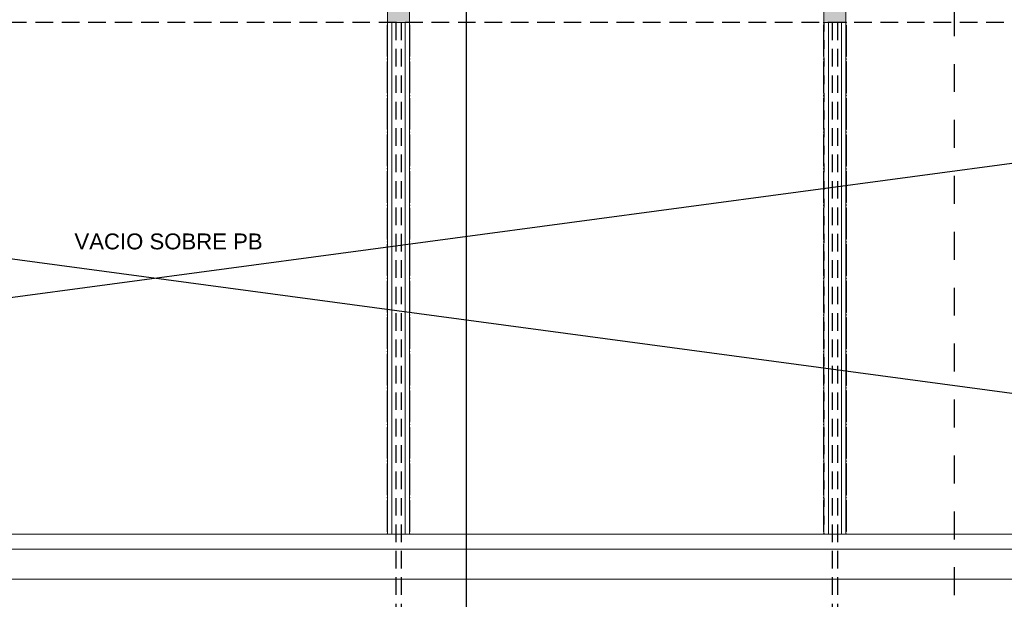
# Model space of a CAD drawing. Header units: metres. Extents: x -18231 to -17951, y 15132 to 15402.
# Tile 97 of 144: x -18142 to -18131, y 15322 to 15329. Entities that reach past the tile are written whole.
import ezdxf

# ---------------------------------------------------------------- set-up
doc = ezdxf.new("R2010")
doc.units = ezdxf.units.M
for name, pattern in [('Oculto', [7.14375, 4.7625, -2.38125]), ('Trazo', [6.35, 3.175, -3.175]), ('Trazo pequeño', [3, 2, -1])]:
    doc.linetypes.add(name, pattern=pattern)
doc.layers.get('0').update_dxf_attribs({"color": 1})
for name, color, linetype in [('ABERTURAS', 1, 'Continuous'), ('COTAS', 1, 'Continuous'), ('PROYECTADAS', 2, 'Continuous'), ('TEXTOS', 1, 'Continuous')]:
    doc.layers.add(name, color=color, linetype=linetype)
for name, color, linetype, lineweight in [('I-FURN', 30, 'Continuous', 18), ('S-BEAM', 12, 'Continuous', 18), ('S-COLS', 52, 'Continuous', 18)]:
    doc.layers.add(name, color=color, linetype=linetype, lineweight=lineweight)
doc.styles.add('Romans', font='arial.ttf', dxfattribs={"height": 0.2})
doc.dimstyles.get("Standard").update_dxf_attribs({"dimtxt": 0.2, "dimasz": 0.18, "dimexe": 0.18, "dimexo": 0.0625, "dimgap": 0.09, "dimtad": 0, "dimzin": 0, "dimdsep": 46, "dimtxsty": 'Romans', "dimblk": 'OBLIQUE', "dimcen": 0.09, "dimse1": 1, "dimse2": 1, "dimadec": 0, "dimazin": 0, "dimtfac": 1, "dimtofl": 0, "dimtmove": 2, "dimatfit": 2, "dimldrblk": 'OBLIQUE', "dimfxl": 1, "dimtolj": 1, "dimtzin": 0, "dimarcsym": 0})

# ---------------------------------------------------------------- blocks, each defined once
blk = doc.blocks.new('Pilar rectangular hormigón - 250 x 560 mm 2-611004-Nivel 1')
at = {"layer": 'S-COLS'}
for p, q in [((125, 280), (-125, 280)), ((-125, 280), (-125, -280)), ((125, -280), (125, 280)), ((-125, -280), (-82.5, -280)), ((82.5, -280), (125, -280))]:
    blk.add_line(p, q, dxfattribs=at)
blk = doc.blocks.new('Pilar rectangular hormigón - 250 x 560 mm 2-475783-Nivel 1')
at = {"layer": 'S-COLS'}
for p, q in [((125, 280), (-125, 280)), ((-125, 280), (-125, -280)), ((125, -280), (125, 280)), ((-125, -280), (-82.5, -280)), ((82.5, -280), (125, -280))]:
    blk.add_line(p, q, dxfattribs=at)
blk = doc.blocks.new('Baranda n1 - Baranda n1-434861-Nivel 1')
at = {"layer": 'I-FURN'}
for p, q in [((-22643, -2824), (20587, -2824)), ((-22643, -3164), (20587, -3164)), ((20587, -3334), (-22643, -3334))]:
    blk.add_line(p, q, dxfattribs=at)
blk = doc.blocks.new('Calibre delgado-Ángulos - L140 x 40-473297-Nivel 1')
at = {"layer": 'S-BEAM'}
for p, q in [((-2900, -50), (-2900, 0)), ((-2900, 0), (2900, 0)), ((2900, 0), (2900, -50)), ((-2900, -50), (2900, -50))]:
    blk.add_line(p, q, dxfattribs=at)
at = {"layer": 'S-BEAM', "linetype": 'Oculto'}
blk.add_line((-2900, -1.5875), (2900, -1.5875), dxfattribs=at)
blk = doc.blocks.new('HSS-Tubo estructural redondo - HSS 0_01-474938-Nivel 1')
at = {"layer": 'S-BEAM'}
for radius, start, end in [(5, 90, 180), (5, 180, 270), (4, 90, 180), (4, 180, 270)]:
    blk.add_arc((-18703, -9134), radius, start, end, dxfattribs=at)
blk = doc.blocks.new('HSS-Tubo estructural redondo - HSS 0_01-V63-Nivel 1')
at = {"layer": 'S-BEAM'}
for radius in [5, 4]:
    blk.add_arc((-18703, -3334), radius, 180, 270, dxfattribs=at)
blk = doc.blocks.new('HSS-Tubo estructural redondo - HSS 0_01-474939-Nivel 1')
at = {"layer": 'S-BEAM'}
blk.add_line((-18708, -8752), (-18708, -9103), dxfattribs=at)
for centre, major_axis, start_param, end_param in [((-18703, -8752), (5, 0), 1.570796, 3.141593), ((-18703, -9103), (5, 0), 1.570796, 3.141593), ((-18703, -9103), (5, 0), 3.141593, 4.712389), ((-18703, -9103), (4, 0), 1.570796, 3.141593), ((-18703, -9103), (4, 0), 3.141593, 4.712389)]:
    blk.add_ellipse(centre, major_axis=major_axis, ratio=0.769976, start_param=start_param, end_param=end_param, dxfattribs=at)
blk = doc.blocks.new('HSS-Tubo estructural redondo - HSS 0_01-V64-Nivel 1')
at = {"layer": 'S-BEAM'}
blk.add_line((-18708, -8337), (-18708, -8688), dxfattribs=at)
for centre, major_axis, start_param, end_param in [((-18703, -8337), (-5, 0), 4.712389, 6.283185), ((-18703, -8337), (5, 0), 3.141593, 4.712389), ((-18703, -8337), (4, 0), 1.570796, 3.141593), ((-18703, -8337), (4, 0), 3.141593, 4.712389), ((-18703, -8688), (5, 0), 3.141593, 4.712389)]:
    blk.add_ellipse(centre, major_axis=major_axis, ratio=0.769976, start_param=start_param, end_param=end_param, dxfattribs=at)
blk = doc.blocks.new('Calibre delgado-Ángulos - L140 x 40-475031-Nivel 1')
at = {"layer": 'S-BEAM'}
for p, q in [((-2900, 0), (-2900, 50)), ((2900, 50), (-2900, 50)), ((2900, 0), (-2900, 0)), ((2900, 50), (2900, 0))]:
    blk.add_line(p, q, dxfattribs=at)
at = {"layer": 'S-BEAM', "linetype": 'Oculto'}
blk.add_line((-2900, 1.5875), (2900, 1.5875), dxfattribs=at)
blk = doc.blocks.new('HSS-Tubo estructural redondo - HSS 0_01-475032-Nivel 1')
at = {"layer": 'S-BEAM'}
for radius, start, end in [(5, 0, 90), (4, 0, 90), (5, 270, 0), (4, 270, 0)]:
    blk.add_arc((-18453, -9134), radius, start, end, dxfattribs=at)
blk = doc.blocks.new('HSS-Tubo estructural redondo - HSS 0_01-V65-Nivel 1')
at = {"layer": 'S-BEAM'}
for radius, end in [(5, 360), (4, 0)]:
    blk.add_arc((-18453, -3334), radius, 270, end, dxfattribs=at)
blk = doc.blocks.new('HSS-Tubo estructural redondo - HSS 0_01-475033-Nivel 1')
at = {"layer": 'S-BEAM'}
blk.add_line((-18448, -9103), (-18448, -8752), dxfattribs=at)
for centre, major_axis, start_param, end_param in [((-18453, -8752), (-5, 0), 3.141593, 4.712389), ((-18453, -9103), (5, 0), 0, 1.570796), ((-18453, -9103), (4, 0), 0, 1.570796), ((-18453, -9103), (5, 0), 4.712389, 6.283185), ((-18453, -9103), (4, 0), 4.712389, 6.283185)]:
    blk.add_ellipse(centre, major_axis=major_axis, ratio=0.769976, start_param=start_param, end_param=end_param, dxfattribs=at)
blk = doc.blocks.new('HSS-Tubo estructural redondo - HSS 0_01-V66-Nivel 1')
at = {"layer": 'S-BEAM'}
blk.add_line((-18448, -8688), (-18448, -8337), dxfattribs=at)
for centre, major_axis, start_param, end_param in [((-18453, -8337), (5, 0), 0, 1.570796), ((-18453, -8337), (4, 0), 0, 1.570796), ((-18453, -8337), (-5, 0), 1.570796, 3.141593), ((-18453, -8337), (4, 0), 4.712389, 6.283185), ((-18453, -8688), (5, 0), 4.712389, 6.283185)]:
    blk.add_ellipse(centre, major_axis=major_axis, ratio=0.769976, start_param=start_param, end_param=end_param, dxfattribs=at)
blk = doc.blocks.new('_Oblique')
at = {"color": 0, "linetype": 'ByBlock', "lineweight": -2}
blk.add_line((-0.5, -0.5), (0.5, 0.5), dxfattribs=at)
blk = doc.blocks.new('*D1129')
at = {"layer": 'COTAS', "color": 0, "lineweight": -2, "transparency": 16777216}
for p, q in [((-18174.281, 15332.145), (-18174.281, 15327.872)), ((-18174.281, 15322.9), (-18174.281, 15327.173))]:
    blk.add_line(p, q, dxfattribs=at)
at = {"layer": 'Defpoints', "color": 0, "transparency": 16777216}
for p in [(-18131.336, 15332.145), (-18174.281, 15322.9), (-18131.662, 15322.9)]:
    blk.add_point(p, dxfattribs=at)
at = {"layer": 'COTAS', "color": 0, "lineweight": -2, "transparency": 16777216, "xscale": 0.18, "yscale": 0.18, "zscale": 0.18}
for p, rotation in [((-18174.281, 15332.145), 90), ((-18174.281, 15322.9), 270)]:
    blk.add_blockref('_Oblique', p, dxfattribs=dict(at, rotation=rotation))
at = {"layer": 'COTAS', "color": 0, "transparency": 16777216, "insert": (-18174.281, 15327.522), "char_height": 0.2, "attachment_point": 5, "rotation": 90, "style": 'Romans'}
blk.add_mtext('\\A1;9.24', dxfattribs=at)
blk = doc.blocks.new('*D1130')
at = {"layer": 'COTAS', "color": 0, "lineweight": -2, "transparency": 16777216}
for p, q in [((-18174.698, 15322.77), (-18174.698, 15322.95)), ((-18174.281, 15322.9), (-18174.281, 15322.39)), ((-18174.281, 15322.645), (-18174.698, 15322.77))]:
    blk.add_line(p, q, dxfattribs=at)
at = {"layer": 'Defpoints', "color": 0, "transparency": 16777216}
for p in [(-18131.662, 15322.9), (-18174.281, 15322.39), (-18131.662, 15322.39)]:
    blk.add_point(p, dxfattribs=at)
at = {"layer": 'COTAS', "color": 0, "lineweight": -2, "transparency": 16777216, "xscale": 0.18, "yscale": 0.18, "zscale": 0.18}
for p, rotation in [((-18174.281, 15322.9), 90), ((-18174.281, 15322.39), 270)]:
    blk.add_blockref('_Oblique', p, dxfattribs=dict(at, rotation=rotation))
at = {"layer": 'COTAS', "color": 0, "transparency": 16777216, "insert": (-18174.698, 15323.281), "char_height": 0.2, "attachment_point": 5, "rotation": 90, "style": 'Romans'}
blk.add_mtext('\\A1;0.51', dxfattribs=at)
blk = doc.blocks.new('*D1131')
at = {"layer": 'COTAS', "color": 0, "lineweight": -2, "transparency": 16777216}
for p, q in [((-18174.281, 15322.39), (-18174.281, 15321.804)), ((-18174.281, 15320.577), (-18174.281, 15321.162))]:
    blk.add_line(p, q, dxfattribs=at)
at = {"layer": 'Defpoints', "color": 0, "transparency": 16777216}
for p in [(-18131.662, 15322.39), (-18174.281, 15320.577), (-18131.662, 15320.577)]:
    blk.add_point(p, dxfattribs=at)
at = {"layer": 'COTAS', "color": 0, "lineweight": -2, "transparency": 16777216, "xscale": 0.18, "yscale": 0.18, "zscale": 0.18}
for p, rotation in [((-18174.281, 15322.39), 90), ((-18174.281, 15320.577), 270)]:
    blk.add_blockref('_Oblique', p, dxfattribs=dict(at, rotation=rotation))
at = {"layer": 'COTAS', "color": 0, "transparency": 16777216, "insert": (-18174.281, 15321.483), "char_height": 0.2, "attachment_point": 5, "rotation": 90, "style": 'Romans'}
blk.add_mtext('\\A1;1.81', dxfattribs=at)
blk = doc.blocks.new('*D1044')
at = {"layer": 'COTAS', "color": 0, "lineweight": -2, "transparency": 16777216}
for p, q in [((-18173.281, 15332.145), (-18173.281, 15327.872)), ((-18173.281, 15322.9), (-18173.281, 15327.173))]:
    blk.add_line(p, q, dxfattribs=at)
at = {"layer": 'Defpoints', "color": 0, "transparency": 16777216}
for p in [(-18122.864, 15332.145), (-18173.281, 15322.9), (-18122.864, 15322.9)]:
    blk.add_point(p, dxfattribs=at)
at = {"layer": 'COTAS', "color": 0, "lineweight": -2, "transparency": 16777216, "xscale": 0.18, "yscale": 0.18, "zscale": 0.18}
for p, rotation in [((-18173.281, 15332.145), 90), ((-18173.281, 15322.9), 270)]:
    blk.add_blockref('_Oblique', p, dxfattribs=dict(at, rotation=rotation))
at = {"layer": 'COTAS', "color": 0, "transparency": 16777216, "insert": (-18173.281, 15327.522), "char_height": 0.2, "attachment_point": 5, "rotation": 90, "style": 'Romans'}
blk.add_mtext('\\A1;9.24', dxfattribs=at)
blk = doc.blocks.new('*D1045')
at = {"layer": 'COTAS', "color": 0, "lineweight": -2, "transparency": 16777216}
for p, q in [((-18173.698, 15322.77), (-18173.698, 15322.95)), ((-18173.281, 15322.9), (-18173.281, 15322.39)), ((-18173.281, 15322.645), (-18173.698, 15322.77))]:
    blk.add_line(p, q, dxfattribs=at)
at = {"layer": 'Defpoints', "color": 0, "transparency": 16777216}
for p in [(-18122.864, 15322.9), (-18173.281, 15322.39), (-18122.864, 15322.39)]:
    blk.add_point(p, dxfattribs=at)
at = {"layer": 'COTAS', "color": 0, "lineweight": -2, "transparency": 16777216, "xscale": 0.18, "yscale": 0.18, "zscale": 0.18}
for p, rotation in [((-18173.281, 15322.9), 90), ((-18173.281, 15322.39), 270)]:
    blk.add_blockref('_Oblique', p, dxfattribs=dict(at, rotation=rotation))
at = {"layer": 'COTAS', "color": 0, "transparency": 16777216, "insert": (-18173.698, 15323.281), "char_height": 0.2, "attachment_point": 5, "rotation": 90, "style": 'Romans'}
blk.add_mtext('\\A1;0.51', dxfattribs=at)
blk = doc.blocks.new('*D1046')
at = {"layer": 'COTAS', "color": 0, "lineweight": -2, "transparency": 16777216}
for p, q in [((-18173.281, 15322.39), (-18173.281, 15321.918)), ((-18173.281, 15320.768), (-18173.281, 15321.239))]:
    blk.add_line(p, q, dxfattribs=at)
at = {"layer": 'Defpoints', "color": 0, "transparency": 16777216}
for p in [(-18122.864, 15322.39), (-18173.281, 15320.768), (-18122.864, 15320.768)]:
    blk.add_point(p, dxfattribs=at)
at = {"layer": 'COTAS', "color": 0, "lineweight": -2, "transparency": 16777216, "xscale": 0.18, "yscale": 0.18, "zscale": 0.18}
for p, rotation in [((-18173.281, 15322.39), 90), ((-18173.281, 15320.768), 270)]:
    blk.add_blockref('_Oblique', p, dxfattribs=dict(at, rotation=rotation))
at = {"layer": 'COTAS', "color": 0, "transparency": 16777216, "insert": (-18173.281, 15321.579), "char_height": 0.2, "attachment_point": 5, "rotation": 90, "style": 'Romans'}
blk.add_mtext('\\A1;1.62', dxfattribs=at)
blk = doc.blocks.new('*D1058')
at = {"layer": 'COTAS', "color": 0, "lineweight": -2, "transparency": 16777216}
for p, q in [((-18172.281, 15332.645), (-18172.281, 15318.778)), ((-18172.281, 15304.053), (-18172.281, 15317.919))]:
    blk.add_line(p, q, dxfattribs=at)
at = {"layer": 'Defpoints', "color": 0, "transparency": 16777216}
for p in [(-18172.281, 15332.645), (-18118.693, 15332.645), (-18118.693, 15304.053)]:
    blk.add_point(p, dxfattribs=at)
at = {"layer": 'COTAS', "color": 0, "lineweight": -2, "transparency": 16777216, "xscale": 0.18, "yscale": 0.18, "zscale": 0.18}
for p, rotation in [((-18172.281, 15332.645), 90), ((-18172.281, 15304.053), 270)]:
    blk.add_blockref('_Oblique', p, dxfattribs=dict(at, rotation=rotation))
at = {"layer": 'COTAS', "color": 0, "transparency": 16777216, "insert": (-18172.281, 15318.349), "char_height": 0.2, "attachment_point": 5, "rotation": 90, "style": 'Romans'}
blk.add_mtext('\\A1;28.59', dxfattribs=at)

msp = doc.modelspace()

# ---------------------------------------------------------------- hatches: boundary and pattern name
at = {"layer": 'ABERTURAS'}
h = msp.add_hatch(color=256, dxfattribs=at)
h.dxf.hatch_style = 1
h.paths.add_polyline_path([(-18138.101, 15328.71), (-18137.851, 15328.71), (-18137.851, 15329.271), (-18137.894, 15329.271), (-18138.101, 15329.271)])
h = msp.add_hatch(color=256, dxfattribs=at)
h.dxf.hatch_style = 1
h.paths.add_polyline_path([(-18133.144, 15328.71), (-18132.894, 15328.71), (-18132.894, 15329.271), (-18132.936, 15329.271), (-18133.144, 15329.271)])

# ---------------------------------------------------------------- linework, layer by layer
for p, q in [((-18119.1, 15328.709), (-18162.387, 15322.9)), ((-18162.351, 15328.709), (-18119.093, 15322.9))]:
    msp.add_line(p, q)
at = {"layer": 'PROYECTADAS', "linetype": 'Trazo pequeño', "ltscale": 0.1}
msp.add_line((-18119.1, 15328.709), (-18162.351, 15328.709), dxfattribs=at)
at = {"layer": 'PROYECTADAS', "color": 253, "linetype": 'Trazo pequeño', "ltscale": 0.1}
for p, q in [((-18138.006, 15328.71), (-18138.006, 15314.078)), ((-18137.946, 15328.71), (-18137.946, 15314.078)), ((-18133.049, 15328.71), (-18133.049, 15314.078)), ((-18132.989, 15328.71), (-18132.989, 15314.078))]:
    msp.add_line(p, q, dxfattribs=at)
at = {"layer": 'TEXTOS'}
msp.add_line((-18137.204, 15302.771), (-18137.204, 15334.15), dxfattribs=at)
at = {"layer": 'TEXTOS', "linetype": 'Trazo', "ltscale": 0.1}
msp.add_line((-18131.662, 15303.156), (-18131.662, 15334.068), dxfattribs=at)

# ---------------------------------------------------------------- block references
at = {"layer": 'I-FURN', "xscale": 0.00100147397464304, "yscale": 0.00100147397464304, "zscale": 0.00100147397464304, "rotation": 180}
msp.add_blockref('Baranda n1 - Baranda n1-434861-Nivel 1', (-18141.77, 15319.562), dxfattribs=at)
at = {"layer": 'S-BEAM', "xscale": 0.00100147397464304, "yscale": 0.00100147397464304, "zscale": 0.00100147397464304}
for name, p, rotation in [('HSS-Tubo estructural redondo - HSS 0_01-475032-Nivel 1', (-18156.582, 15319.562), 180), ('HSS-Tubo estructural redondo - HSS 0_01-475033-Nivel 1', (-18156.582, 15319.562), 180), ('Calibre delgado-Ángulos - L140 x 40-475031-Nivel 1', (-18138.101, 15325.805), 270.0000000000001), ('Calibre delgado-Ángulos - L140 x 40-473297-Nivel 1', (-18137.851, 15325.805), 269.9999999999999), ('HSS-Tubo estructural redondo - HSS 0_01-474938-Nivel 1', (-18156.582, 15319.562), 180), ('HSS-Tubo estructural redondo - HSS 0_01-474939-Nivel 1', (-18156.582, 15319.562), 180), ('HSS-Tubo estructural redondo - HSS 0_01-475032-Nivel 1', (-18151.624, 15319.562), 180), ('HSS-Tubo estructural redondo - HSS 0_01-475033-Nivel 1', (-18151.624, 15319.562), 180), ('Calibre delgado-Ángulos - L140 x 40-475031-Nivel 1', (-18133.144, 15325.805), 270.0000000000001), ('Calibre delgado-Ángulos - L140 x 40-473297-Nivel 1', (-18132.894, 15325.805), 269.9999999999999), ('HSS-Tubo estructural redondo - HSS 0_01-474938-Nivel 1', (-18151.624, 15319.562), 180), ('HSS-Tubo estructural redondo - HSS 0_01-474939-Nivel 1', (-18151.624, 15319.562), 180), ('HSS-Tubo estructural redondo - HSS 0_01-475032-Nivel 1', (-18156.582, 15319.147), 180), ('HSS-Tubo estructural redondo - HSS 0_01-V66-Nivel 1', (-18156.582, 15319.562), 180), ('HSS-Tubo estructural redondo - HSS 0_01-474938-Nivel 1', (-18156.582, 15319.147), 180), ('HSS-Tubo estructural redondo - HSS 0_01-V64-Nivel 1', (-18156.582, 15319.562), 180), ('HSS-Tubo estructural redondo - HSS 0_01-475032-Nivel 1', (-18151.624, 15319.147), 180), ('HSS-Tubo estructural redondo - HSS 0_01-V66-Nivel 1', (-18151.624, 15319.562), 180), ('HSS-Tubo estructural redondo - HSS 0_01-474938-Nivel 1', (-18151.624, 15319.147), 180), ('HSS-Tubo estructural redondo - HSS 0_01-V64-Nivel 1', (-18151.624, 15319.562), 180), ('HSS-Tubo estructural redondo - HSS 0_01-475032-Nivel 1', (-18156.582, 15318.732), 180), ('HSS-Tubo estructural redondo - HSS 0_01-474938-Nivel 1', (-18156.582, 15318.732), 180), ('HSS-Tubo estructural redondo - HSS 0_01-475032-Nivel 1', (-18151.624, 15318.732), 180), ('HSS-Tubo estructural redondo - HSS 0_01-474938-Nivel 1', (-18151.624, 15318.732), 180), ('HSS-Tubo estructural redondo - HSS 0_01-475033-Nivel 1', (-18156.582, 15318.732), 180), ('HSS-Tubo estructural redondo - HSS 0_01-474939-Nivel 1', (-18156.582, 15318.732), 180), ('HSS-Tubo estructural redondo - HSS 0_01-475033-Nivel 1', (-18151.624, 15318.732), 180), ('HSS-Tubo estructural redondo - HSS 0_01-474939-Nivel 1', (-18151.624, 15318.732), 180), ('HSS-Tubo estructural redondo - HSS 0_01-475032-Nivel 1', (-18156.582, 15318.317), 180), ('HSS-Tubo estructural redondo - HSS 0_01-V66-Nivel 1', (-18156.582, 15318.732), 180), ('HSS-Tubo estructural redondo - HSS 0_01-474938-Nivel 1', (-18156.582, 15318.317), 180), ('HSS-Tubo estructural redondo - HSS 0_01-V64-Nivel 1', (-18156.582, 15318.732), 180), ('HSS-Tubo estructural redondo - HSS 0_01-475032-Nivel 1', (-18151.624, 15318.317), 180), ('HSS-Tubo estructural redondo - HSS 0_01-V66-Nivel 1', (-18151.624, 15318.732), 180), ('HSS-Tubo estructural redondo - HSS 0_01-474938-Nivel 1', (-18151.624, 15318.317), 180), ('HSS-Tubo estructural redondo - HSS 0_01-V64-Nivel 1', (-18151.624, 15318.732), 180), ('HSS-Tubo estructural redondo - HSS 0_01-475032-Nivel 1', (-18156.582, 15317.902), 180), ('HSS-Tubo estructural redondo - HSS 0_01-475033-Nivel 1', (-18156.582, 15317.902), 180), ('HSS-Tubo estructural redondo - HSS 0_01-474938-Nivel 1', (-18156.582, 15317.902), 180), ('HSS-Tubo estructural redondo - HSS 0_01-474939-Nivel 1', (-18156.582, 15317.902), 180), ('HSS-Tubo estructural redondo - HSS 0_01-475032-Nivel 1', (-18151.624, 15317.902), 180), ('HSS-Tubo estructural redondo - HSS 0_01-475033-Nivel 1', (-18151.624, 15317.902), 180), ('HSS-Tubo estructural redondo - HSS 0_01-474938-Nivel 1', (-18151.624, 15317.902), 180), ('HSS-Tubo estructural redondo - HSS 0_01-474939-Nivel 1', (-18151.624, 15317.902), 180), ('HSS-Tubo estructural redondo - HSS 0_01-475032-Nivel 1', (-18156.582, 15317.487), 180), ('HSS-Tubo estructural redondo - HSS 0_01-474938-Nivel 1', (-18156.582, 15317.487), 180), ('HSS-Tubo estructural redondo - HSS 0_01-475032-Nivel 1', (-18151.624, 15317.487), 180), ('HSS-Tubo estructural redondo - HSS 0_01-474938-Nivel 1', (-18151.624, 15317.487), 180), ('HSS-Tubo estructural redondo - HSS 0_01-V66-Nivel 1', (-18156.582, 15317.902), 180), ('HSS-Tubo estructural redondo - HSS 0_01-V64-Nivel 1', (-18156.582, 15317.902), 180), ('HSS-Tubo estructural redondo - HSS 0_01-V66-Nivel 1', (-18151.624, 15317.902), 180), ('HSS-Tubo estructural redondo - HSS 0_01-V64-Nivel 1', (-18151.624, 15317.902), 180), ('HSS-Tubo estructural redondo - HSS 0_01-475032-Nivel 1', (-18156.582, 15317.072), 180), ('HSS-Tubo estructural redondo - HSS 0_01-475033-Nivel 1', (-18156.582, 15317.072), 180), ('HSS-Tubo estructural redondo - HSS 0_01-474938-Nivel 1', (-18156.582, 15317.072), 180), ('HSS-Tubo estructural redondo - HSS 0_01-474939-Nivel 1', (-18156.582, 15317.072), 180), ('HSS-Tubo estructural redondo - HSS 0_01-475032-Nivel 1', (-18151.624, 15317.072), 180), ('HSS-Tubo estructural redondo - HSS 0_01-475033-Nivel 1', (-18151.624, 15317.072), 180), ('HSS-Tubo estructural redondo - HSS 0_01-474938-Nivel 1', (-18151.624, 15317.072), 180), ('HSS-Tubo estructural redondo - HSS 0_01-474939-Nivel 1', (-18151.624, 15317.072), 180), ('HSS-Tubo estructural redondo - HSS 0_01-475032-Nivel 1', (-18156.582, 15316.657), 180), ('HSS-Tubo estructural redondo - HSS 0_01-V66-Nivel 1', (-18156.582, 15317.072), 180), ('HSS-Tubo estructural redondo - HSS 0_01-474938-Nivel 1', (-18156.582, 15316.657), 180), ('HSS-Tubo estructural redondo - HSS 0_01-V64-Nivel 1', (-18156.582, 15317.072), 180), ('HSS-Tubo estructural redondo - HSS 0_01-475032-Nivel 1', (-18151.624, 15316.657), 180), ('HSS-Tubo estructural redondo - HSS 0_01-V66-Nivel 1', (-18151.624, 15317.072), 180), ('HSS-Tubo estructural redondo - HSS 0_01-474938-Nivel 1', (-18151.624, 15316.657), 180), ('HSS-Tubo estructural redondo - HSS 0_01-V64-Nivel 1', (-18151.624, 15317.072), 180), ('HSS-Tubo estructural redondo - HSS 0_01-475032-Nivel 1', (-18156.582, 15316.242), 180), ('HSS-Tubo estructural redondo - HSS 0_01-474938-Nivel 1', (-18156.582, 15316.242), 180), ('HSS-Tubo estructural redondo - HSS 0_01-475032-Nivel 1', (-18151.624, 15316.242), 180), ('HSS-Tubo estructural redondo - HSS 0_01-474938-Nivel 1', (-18151.624, 15316.242), 180), ('HSS-Tubo estructural redondo - HSS 0_01-475033-Nivel 1', (-18156.582, 15316.242), 180), ('HSS-Tubo estructural redondo - HSS 0_01-474939-Nivel 1', (-18156.582, 15316.242), 180), ('HSS-Tubo estructural redondo - HSS 0_01-475033-Nivel 1', (-18151.624, 15316.242), 180), ('HSS-Tubo estructural redondo - HSS 0_01-474939-Nivel 1', (-18151.624, 15316.242), 180), ('HSS-Tubo estructural redondo - HSS 0_01-475032-Nivel 1', (-18156.582, 15315.827), 180), ('HSS-Tubo estructural redondo - HSS 0_01-V66-Nivel 1', (-18156.582, 15316.242), 180), ('HSS-Tubo estructural redondo - HSS 0_01-474938-Nivel 1', (-18156.582, 15315.827), 180), ('HSS-Tubo estructural redondo - HSS 0_01-V64-Nivel 1', (-18156.582, 15316.242), 180), ('HSS-Tubo estructural redondo - HSS 0_01-475032-Nivel 1', (-18151.624, 15315.827), 180), ('HSS-Tubo estructural redondo - HSS 0_01-V66-Nivel 1', (-18151.624, 15316.242), 180), ('HSS-Tubo estructural redondo - HSS 0_01-474938-Nivel 1', (-18151.624, 15315.827), 180), ('HSS-Tubo estructural redondo - HSS 0_01-V64-Nivel 1', (-18151.624, 15316.242), 180), ('HSS-Tubo estructural redondo - HSS 0_01-475032-Nivel 1', (-18156.582, 15315.412), 180), ('HSS-Tubo estructural redondo - HSS 0_01-475033-Nivel 1', (-18156.582, 15315.412), 180), ('HSS-Tubo estructural redondo - HSS 0_01-474938-Nivel 1', (-18156.582, 15315.412), 180), ('HSS-Tubo estructural redondo - HSS 0_01-474939-Nivel 1', (-18156.582, 15315.412), 180), ('HSS-Tubo estructural redondo - HSS 0_01-475032-Nivel 1', (-18151.624, 15315.412), 180), ('HSS-Tubo estructural redondo - HSS 0_01-475033-Nivel 1', (-18151.624, 15315.412), 180), ('HSS-Tubo estructural redondo - HSS 0_01-474938-Nivel 1', (-18151.624, 15315.412), 180), ('HSS-Tubo estructural redondo - HSS 0_01-474939-Nivel 1', (-18151.624, 15315.412), 180), ('HSS-Tubo estructural redondo - HSS 0_01-475032-Nivel 1', (-18156.582, 15314.997), 180), ('HSS-Tubo estructural redondo - HSS 0_01-V66-Nivel 1', (-18156.582, 15315.412), 180), ('HSS-Tubo estructural redondo - HSS 0_01-474938-Nivel 1', (-18156.582, 15314.997), 180), ('HSS-Tubo estructural redondo - HSS 0_01-V64-Nivel 1', (-18156.582, 15315.412), 180), ('HSS-Tubo estructural redondo - HSS 0_01-475032-Nivel 1', (-18151.624, 15314.997), 180), ('HSS-Tubo estructural redondo - HSS 0_01-V66-Nivel 1', (-18151.624, 15315.412), 180), ('HSS-Tubo estructural redondo - HSS 0_01-474938-Nivel 1', (-18151.624, 15314.997), 180), ('HSS-Tubo estructural redondo - HSS 0_01-V64-Nivel 1', (-18151.624, 15315.412), 180), ('HSS-Tubo estructural redondo - HSS 0_01-475032-Nivel 1', (-18156.582, 15314.582), 180), ('HSS-Tubo estructural redondo - HSS 0_01-474938-Nivel 1', (-18156.582, 15314.582), 180), ('HSS-Tubo estructural redondo - HSS 0_01-475032-Nivel 1', (-18151.624, 15314.582), 180), ('HSS-Tubo estructural redondo - HSS 0_01-474938-Nivel 1', (-18151.624, 15314.582), 180), ('HSS-Tubo estructural redondo - HSS 0_01-475033-Nivel 1', (-18156.582, 15314.582), 180), ('HSS-Tubo estructural redondo - HSS 0_01-474939-Nivel 1', (-18156.582, 15314.582), 180), ('HSS-Tubo estructural redondo - HSS 0_01-475033-Nivel 1', (-18151.624, 15314.582), 180), ('HSS-Tubo estructural redondo - HSS 0_01-474939-Nivel 1', (-18151.624, 15314.582), 180), ('HSS-Tubo estructural redondo - HSS 0_01-475032-Nivel 1', (-18156.582, 15314.167), 180), ('HSS-Tubo estructural redondo - HSS 0_01-V66-Nivel 1', (-18156.582, 15314.582), 180), ('HSS-Tubo estructural redondo - HSS 0_01-474938-Nivel 1', (-18156.582, 15314.167), 180), ('HSS-Tubo estructural redondo - HSS 0_01-V64-Nivel 1', (-18156.582, 15314.582), 180), ('HSS-Tubo estructural redondo - HSS 0_01-475032-Nivel 1', (-18151.624, 15314.167), 180), ('HSS-Tubo estructural redondo - HSS 0_01-V66-Nivel 1', (-18151.624, 15314.582), 180), ('HSS-Tubo estructural redondo - HSS 0_01-474938-Nivel 1', (-18151.624, 15314.167), 180), ('HSS-Tubo estructural redondo - HSS 0_01-V64-Nivel 1', (-18151.624, 15314.582), 180), ('HSS-Tubo estructural redondo - HSS 0_01-V65-Nivel 1', (-18156.582, 15319.562), 180), ('HSS-Tubo estructural redondo - HSS 0_01-V63-Nivel 1', (-18156.582, 15319.562), 180), ('HSS-Tubo estructural redondo - HSS 0_01-V65-Nivel 1', (-18151.624, 15319.562), 180), ('HSS-Tubo estructural redondo - HSS 0_01-V63-Nivel 1', (-18151.624, 15319.562), 180)]:
    msp.add_blockref(name, p, dxfattribs=dict(at, rotation=rotation))
at = {"layer": 'S-COLS', "xscale": 0.00100147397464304, "yscale": 0.00100147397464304, "zscale": 0.00100147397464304, "rotation": 180}
for name, p in [('Pilar rectangular hormigón - 250 x 560 mm 2-611004-Nivel 1', (-18137.976, 15328.99)), ('Pilar rectangular hormigón - 250 x 560 mm 2-475783-Nivel 1', (-18133.019, 15328.99))]:
    msp.add_blockref(name, p, dxfattribs=at)

# ---------------------------------------------------------------- texts
at = {"layer": 'TEXTOS', "style": 'Romans'}
msp.add_text('VACIO SOBRE PB', height=0.18, dxfattribs=at).set_placement((-18141.657, 15326.134))

# ---------------------------------------------------------------- dimensions: what is measured, and where the dimension line sits
at = {"layer": 'COTAS'}
dim = msp.add_linear_dim(base=(-18172.281, 15332.645), p1=(-18118.693, 15304.053), p2=(-18118.693, 15332.645), angle=270, dimstyle='Standard', dxfattribs=at)
dim.commit()
dim.dimension.update_dxf_attribs({"geometry": '*D1058', "text_midpoint": (-18172.281, 15318.349)})
for base, p1, p2, picture, middle in [((-18174.2812, 15322.9003), (-18131.3364, 15332.1446), (-18131.662, 15322.9003), '*D1129', (-18174.2812, 15327.5224)), ((-18173.2812, 15322.9003), (-18122.8644, 15332.1446), (-18122.8644, 15322.9003), '*D1044', (-18173.2812, 15327.5224)), ((-18174.281, 15322.39), (-18131.662, 15322.9), (-18131.662, 15322.39), '*D1130', (-18174.698, 15323.04)), ((-18173.281, 15322.39), (-18122.864, 15322.9), (-18122.864, 15322.39), '*D1045', (-18173.698, 15323.04)), ((-18174.281, 15320.577), (-18131.662, 15322.39), (-18131.662, 15320.577), '*D1131', (-18174.281, 15321.483)), ((-18173.281, 15320.768), (-18122.864, 15322.39), (-18122.864, 15320.768), '*D1046', (-18173.281, 15321.579))]:
    dim = msp.add_linear_dim(base=base, p1=p1, p2=p2, angle=270, dimstyle='Standard', override={"dimtmove": 1}, dxfattribs=at)
    dim.commit()
    dim.dimension.update_dxf_attribs({"geometry": picture, "text_midpoint": middle})

doc.saveas('drawing.dxf')
